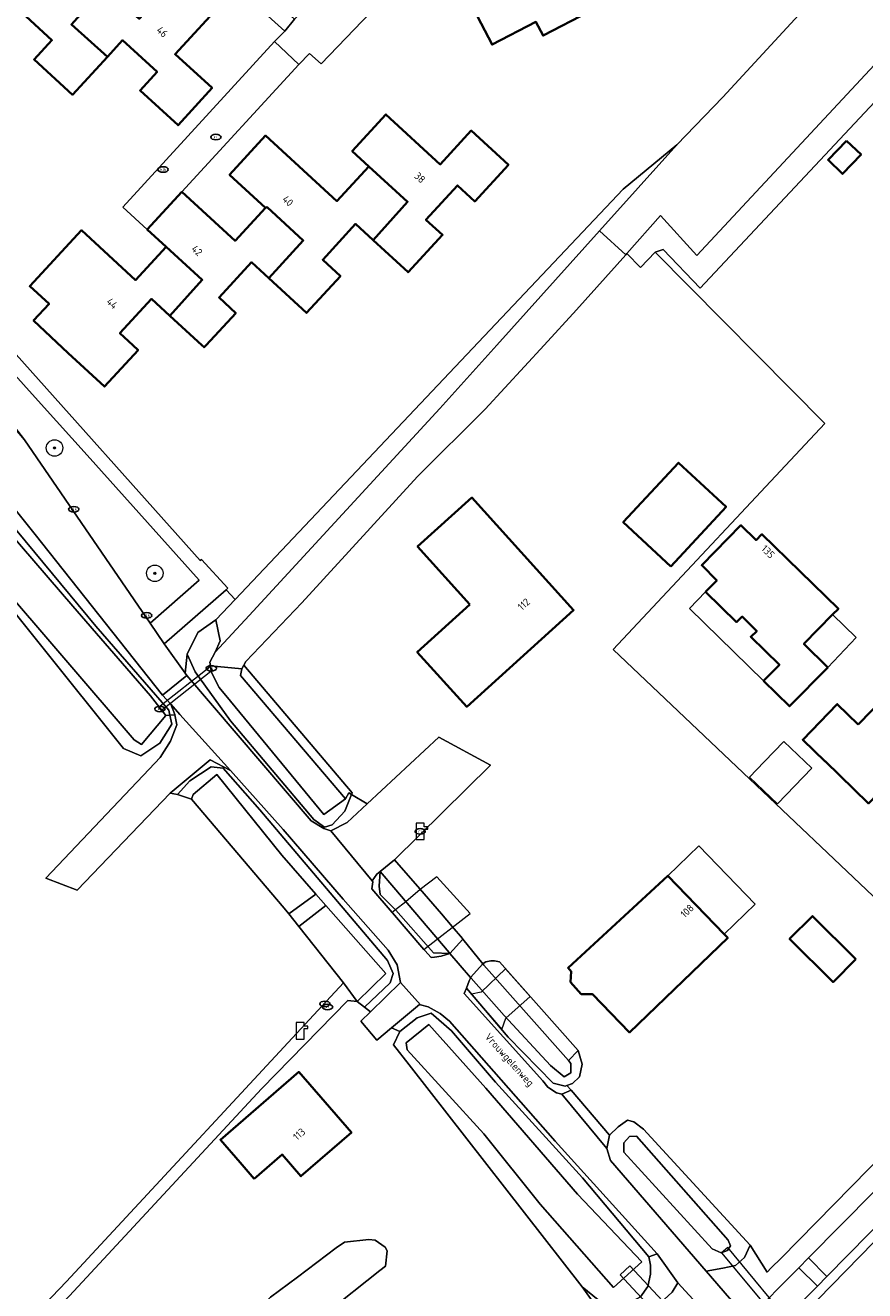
# Model space of a CAD drawing. Header units: metres. Extents: x 103671 to 105190, y 427150 to 429171.
# Tile 184 of 256: x 103855 to 103957, y 428135 to 428289. Entities that reach past the tile are written whole.
import ezdxf
from ezdxf.enums import TextEntityAlignment as Align

# ---------------------------------------------------------------- set-up
doc = ezdxf.new("R2010")
doc.units = ezdxf.units.M
for name, color, linetype, lineweight in [('B-WE-GR-BEPLANTING_CULTUUR_HEESTERS-GV', 253, 'Continuous', 18), ('B-WE-GR-BOOM-S', 253, 'Continuous', 25), ('B-WE-IE-MEUBILAIR-S', 253, 'Continuous', 25), ('B-WE-IE-TERREINAFSCHEIDING_KUNSTMATIG_HEKWERK-G', 253, 'IE-TERREINAFSCHEIDING_KUNSTMATIG-SO', 18), ('B-WE-KL-WATER-S', 253, 'Continuous', 25), ('B-WE-KW-KUNSTWERK_DEK-GV', 253, 'Continuous', 18), ('B-WE-KW-KUNSTWERK_DUIKER-GV', 253, 'Continuous', 18), ('B-WE-KW-KUNSTWERK_STUW-GV', 253, 'Continuous', 18), ('B-WE-OG-BEBOUWING-GV', 253, 'Continuous', 35), ('B-WE-OG-BEBOUWING-T18', 7, 'Continuous', 18), ('B-WE-OG-BEBOUWING_OVERBOUWING-GV', 253, 'Continuous', 18), ('B-WE-OG-TERREIN_BEGROEID-GV', 253, 'Continuous', 18), ('B-WE-OG-TERREIN_ERF-GV', 253, 'Continuous', 18), ('B-WE-OG-TERREIN_OEVER-GV', 253, 'Continuous', 18), ('B-WE-OG-TERREIN_ONBEGROEID_ZAND-GV', 253, 'Continuous', 18), ('B-WE-OG-TOPOGRAFIE-T18', 7, 'Continuous', 18), ('B-WE-OG-WATER_MEER-GV', 253, 'Continuous', 18), ('B-WE-OG-WATER_SLOOT-GV', 253, 'Continuous', 18), ('B-WE-OG-WEG-GV', 253, 'Continuous', 18), ('B-WE-VH-GESLOTENVERHARDING-GV', 253, 'Continuous', 18), ('B-WE-VH-GESLOTENVERHARDING_ASFALT-GV', 253, 'Continuous', 18), ('B-WE-VH-OPENVERHARDING-GV', 253, 'Continuous', 18), ('B-WE-VH-OPENVERHARDING_BETONSTRAATSTEEN-GV', 253, 'Continuous', 18), ('B-WE-VH-OPENVERHARDING_TEGEL-GV', 253, 'Continuous', 18)]:
    doc.layers.add(name, color=color, linetype=linetype, lineweight=lineweight)
doc.styles.add('NLCS-ISO', font='NLCS-ISO.ttf')
doc.styles.add('NLCS-ISO-M500-T18', font='NLCS-ISO.ttf', dxfattribs={"height": 0.9})
doc.linetypes.add('IE-TERREINAFSCHEIDING_KUNSTMATIG-SO', pattern='A,4,[82,NLCS.SHX,S=0.75,R=90,X=0,Y=0],4,-2', length=10)

# ---------------------------------------------------------------- blocks, each defined once
blk = doc.blocks.new('SKL-WATER_POMP-SO')
at = {"color": 0, "linetype": 'ByBlock', "lineweight": 18}
blk.add_lwpolyline([(1, 1.09), (1, 2), (-1, 2), (-1, -2), (1, -2), (1, 0.57), (1.85, 0.57), (1.85, 1.09)], close=True, dxfattribs=at)
blk = doc.blocks.new('SIE-MEUBILAIR_PUT_RIOOLPUT-SO')
blk.add_ellipse((0, 0), major_axis=(1.25, 0), ratio=0.54)
at = {"style": 'NLCS-ISO'}
blk.add_text('ri', height=0.75, dxfattribs=at).set_placement((-0.04, 0.07), align=Align.MIDDLE_CENTER)
blk = doc.blocks.new('SIE-MEUBILAIR_PUT_KOLK-SO')
blk.add_ellipse((0, 0), major_axis=(1.25, 0), ratio=0.54)
at = {"style": 'NLCS-ISO'}
blk.add_text('klk', height=0.75, dxfattribs=at).set_placement((0.03, 0), align=Align.MIDDLE_CENTER)
blk = doc.blocks.new('SGR-BOOM_GBKN-SO')
at = {"linetype": 'ByBlock', "lineweight": 18}
h = blk.add_hatch(color=0, dxfattribs=at)
h.dxf.hatch_style = 1
edge = h.paths.add_edge_path()
edge.add_arc((0, 0), 0.25, 0, 360)
at = {"color": 0, "linetype": 'ByBlock', "lineweight": 18}
for radius in [2, 0.25]:
    blk.add_circle((0, 0), radius, dxfattribs=at)
at = {"color": 0, "linetype": 'ByBlock', "lineweight": 18, "style": 'NLCS-ISO'}
blk.add_attdef('SOORT', (2.5, 0), '', height=1.5, dxfattribs=at)

msp = doc.modelspace()

# ---------------------------------------------------------------- linework, layer by layer
at = {"layer": 'B-WE-GR-BEPLANTING_CULTUUR_HEESTERS-GV', "flags": 128}
msp.add_lwpolyline([(103933.833, 428136.209), (103931.352, 428139.696), (103930.313, 428139.367), (103930.534, 428138.35), (103930.523, 428137.253), (103930.199, 428135.764), (103929.334, 428134.476), (103928.445, 428134.005), (103927.221, 428133.569), (103926.217, 428133.525), (103924.169, 428134.124), (103922.243, 428135.691), (103926.793, 428129.3), (103928.401, 428130.694), (103933.166, 428135.044)], close=True, dxfattribs=at)
at = {"layer": 'B-WE-IE-TERREINAFSCHEIDING_KUNSTMATIG_HEKWERK-G', "flags": 128}
msp.add_lwpolyline([(103925.543, 428154.113), (103920.892, 428159.564), (103920.399, 428160.142)], dxfattribs=at)
at = {"layer": 'B-WE-KW-KUNSTWERK_DEK-GV', "flags": 128}
for points in [[(103899.614, 428181.447), (103899.201, 428181.122), (103899.225, 428181.094), (103903.038, 428176.661), (103908.655, 428181.013), (103904.596, 428185.482), (103902.598, 428183.92), (103900.867, 428182.431)], [(103906.202, 428176.17), (103908.699, 428173.269), (103910.191, 428174.891), (103907.784, 428177.919)], [(103912.952, 428174.299), (103909.971, 428171.465), (103908.827, 428171.23), (103912.477, 428166.944), (103912.961, 428168.332), (103915.919, 428170.955)]]:
    msp.add_lwpolyline(points, close=True, dxfattribs=at)
at = {"layer": 'B-WE-KW-KUNSTWERK_DUIKER-GV', "flags": 128}
for points in [[(103877.102, 428210.966), (103870.863, 428206.031), (103871.173, 428205.639), (103877.412, 428210.574)], [(103948.215, 428130.454), (103939.907, 428140.48), (103939.153, 428139.855), (103947.461, 428129.83)], [(103928.038, 428138.268), (103926.838, 428137.153), (103940.96, 428121.965), (103942.16, 428123.08)]]:
    msp.add_lwpolyline(points, close=True, dxfattribs=at)
at = {"layer": 'B-WE-KW-KUNSTWERK_STUW-GV', "flags": 128}
msp.add_lwpolyline([(103886.652, 428180.97), (103887.861, 428179.441), (103891.157, 428181.992), (103889.94, 428183.375)], close=True, dxfattribs=at)
at = {"layer": 'B-WE-OG-BEBOUWING-GV', "flags": 128}
for points in [[(103864.211, 428293.529), (103868.304, 428298.019), (103863.76, 428302.162), (103855.791, 428293.419), (103851.48, 428297.349), (103847.532, 428292.62), (103851.76, 428288.668), (103853.743, 428290.828), (103857.918, 428286.995), (103855.765, 428284.65), (103860.427, 428280.369), (103864.645, 428284.964), (103860.29, 428288.898), (103864.193, 428293.281)], [(103918.752, 428298.993), (103913.442, 428296.235), (103912.11, 428298.801), (103906.424, 428295.848), (103911.302, 428286.456), (103916.626, 428289.222), (103917.49, 428287.558), (103923.147, 428290.496)], [(103864.211, 428293.529), (103864.193, 428293.281), (103860.29, 428288.898), (103864.645, 428284.964), (103866.5, 428286.984), (103870.669, 428283.156), (103868.609, 428280.913), (103873.221, 428276.679), (103877.35, 428281.209), (103872.867, 428285.295), (103878.969, 428291.99), (103874.441, 428296.117), (103868.511, 428289.61)], [(103896.908, 428262.716), (103901.131, 428258.831), (103905.298, 428263.36), (103903.286, 428265.211), (103907.11, 428269.368), (103909.206, 428267.44), (103913.29, 428271.879), (103908.789, 428276.02), (103905.019, 428271.922), (103898.434, 428277.981), (103894.345, 428273.537), (103896.365, 428271.678), (103901.069, 428267.388)], [(103884.218, 428258.137), (103888.806, 428253.91), (103892.924, 428258.38), (103890.769, 428260.362), (103894.756, 428264.696), (103896.908, 428262.716), (103901.069, 428267.388), (103896.365, 428271.678), (103892.488, 428267.464), (103883.84, 428275.421), (103879.462, 428270.663), (103883.809, 428266.664), (103884.041, 428266.724), (103888.398, 428262.685)], [(103954.314, 428274.777), (103952.062, 428272.471), (103953.797, 428270.777), (103956.08, 428273.115)], [(103873.694, 428268.586), (103869.485, 428264.011), (103871.766, 428261.912), (103871.794, 428261.941), (103876.151, 428257.902), (103872.223, 428253.56), (103876.087, 428250), (103876.385, 428249.725), (103876.638, 428250), (103880.22, 428253.887), (103878.189, 428255.758), (103882.143, 428260.05), (103884.218, 428258.137), (103888.398, 428262.685), (103884.041, 428266.724), (103883.809, 428266.664), (103880.129, 428262.665)], [(103872.223, 428253.56), (103876.151, 428257.902), (103871.794, 428261.941), (103871.766, 428261.912), (103868.066, 428257.89), (103861.494, 428263.937), (103855.237, 428257.135), (103857.569, 428254.989), (103855.703, 428252.961), (103859.906, 428249.004), (103864.294, 428244.967), (103868.377, 428249.399), (103867.725, 428250), (103866.171, 428251.431), (103870.01, 428255.598)], [(103932.977, 428223.144), (103939.692, 428230.373), (103933.93, 428235.725), (103927.215, 428228.496)], [(103908.624, 428218.513), (103902.239, 428212.745), (103908.23, 428206.115), (103921.196, 428217.829), (103908.861, 428231.483), (103902.278, 428225.537)], [(103952.623, 428217.287), (103953.33, 428218.005), (103944.049, 428227.033), (103943.341, 428226.337), (103941.487, 428228.143), (103936.748, 428223.285), (103938.554, 428221.425), (103937.214, 428220.052), (103940.974, 428216.383), (103941.653, 428217.052), (103943.416, 428215.281), (103942.686, 428214.599), (103946.162, 428211.211), (103944.252, 428209.252), (103947.408, 428206.176), (103952.034, 428210.875), (103949.128, 428213.736)], [(103955.719, 428203.944), (103953.184, 428206.434), (103948.986, 428202.106), (103951.703, 428199.463), (103951.724, 428199.487), (103956.977, 428194.371), (103959.369, 428196.818), (103967.674, 428205.326), (103962.235, 428210.63)], [(103920.833, 428172.677), (103922.123, 428171.245), (103923.503, 428171.22), (103927.973, 428166.576), (103939.904, 428178.062), (103939.465, 428178.518), (103932.641, 428185.605), (103920.521, 428174.42), (103920.912, 428173.996)], [(103955.427, 428175.467), (103950.165, 428180.701), (103947.405, 428177.927), (103952.667, 428172.693)], [(103882.464, 428148.833), (103885.851, 428151.768), (103888.132, 428149.136), (103894.241, 428154.432), (103887.856, 428161.797), (103878.364, 428153.564), (103880.768, 428150.79)]]:
    msp.add_lwpolyline(points, close=True, dxfattribs=at)
at = {"layer": 'B-WE-OG-BEBOUWING_OVERBOUWING-GV', "flags": 128}
for points in [[(103935.246, 428218.033), (103944.252, 428209.252), (103946.162, 428211.211), (103942.686, 428214.599), (103943.416, 428215.281), (103941.653, 428217.052), (103940.974, 428216.383), (103937.214, 428220.052)], [(103952.034, 428210.875), (103955.48, 428214.51), (103952.623, 428217.287), (103949.128, 428213.736)], [(103946.706, 428201.902), (103944.334, 428199.431), (103942.546, 428197.568), (103945.919, 428194.331), (103950.081, 428198.67)], [(103943.216, 428182.129), (103936.393, 428189.217), (103932.641, 428185.605), (103939.465, 428178.518)]]:
    msp.add_lwpolyline(points, close=True, dxfattribs=at)
at = {"layer": 'B-WE-OG-TERREIN_BEGROEID-GV', "flags": 128}
for points in [[(103862.179, 428236.619), (103856.603, 428242.812), (103850.143, 428250), (103846.746, 428253.78), (103845.892, 428252.981), (103847.629, 428250), (103853.4, 428240.096), (103854.587, 428238.479), (103868.868, 428217.67), (103869.846, 428216.25), (103875.787, 428221.458)], [(103875.639, 428215.126), (103877.789, 428216.637), (103880.131, 428219.115), (103879.064, 428220.31), (103877.815, 428219.218), (103871.55, 428213.741), (103874.078, 428210.173), (103874.334, 428212.508)], [(103950.824, 428134.163), (103996.813, 428181.277), (103996.141, 428181.933), (103995.415, 428181.188), (103951.909, 428136.97), (103950.768, 428135.801), (103944.508, 428129.475), (103945.55, 428129.561), (103945.941, 428130.505), (103946.699, 428131.529), (103947.835, 428132.383), (103949.39, 428132.961)]]:
    msp.add_lwpolyline(points, close=True, dxfattribs=at)
at = {"layer": 'B-WE-OG-TERREIN_ERF-GV', "flags": 128}
for points in [[(103824.163, 428289.184), (103826.549, 428286.998), (103823.073, 428283.119), (103834.942, 428269.779), (103842.85, 428260.912), (103843.39, 428261.394), (103851.176, 428252.783), (103850.608, 428252.214), (103852.583, 428250), (103875.915, 428223.842), (103876.081, 428223.99), (103879.261, 428220.482), (103879.064, 428220.31), (103880.131, 428219.115), (103927.221, 428268.932), (103933.715, 428274.288), (103939.306, 428280.095), (103959.215, 428301.722)], [(103898.571, 428292.488), (103890.591, 428284.122), (103889.168, 428285.394), (103887.886, 428284.045), (103873.694, 428268.586), (103880.129, 428262.665), (103883.809, 428266.664), (103879.462, 428270.663), (103883.84, 428275.421), (103892.488, 428267.464), (103896.365, 428271.678), (103894.345, 428273.537), (103898.434, 428277.981), (103905.019, 428271.922), (103908.789, 428276.02), (103913.29, 428271.879), (103909.206, 428267.44), (103907.11, 428269.368), (103903.286, 428265.211), (103905.298, 428263.36), (103901.131, 428258.831), (103896.908, 428262.716), (103894.756, 428264.696), (103890.769, 428260.362), (103892.924, 428258.38), (103888.806, 428253.91), (103884.218, 428258.137), (103882.143, 428260.05), (103878.189, 428255.758), (103880.22, 428253.887), (103876.638, 428250), (103876.385, 428249.725), (103876.087, 428250), (103872.223, 428253.56), (103870.01, 428255.598), (103866.171, 428251.431), (103867.725, 428250), (103868.377, 428249.399), (103864.294, 428244.967), (103859.906, 428249.004), (103855.703, 428252.961), (103857.569, 428254.989), (103855.237, 428257.135), (103861.494, 428263.937), (103868.066, 428257.89), (103871.766, 428261.912), (103869.485, 428264.011), (103866.503, 428266.755), (103884.938, 428286.836), (103886.165, 428288.084), (103875.735, 428297.533)], [(103923.147, 428290.496), (103917.49, 428287.558), (103916.626, 428289.222), (103911.302, 428286.456), (103906.424, 428295.848)], [(103878.969, 428291.99), (103872.867, 428285.295), (103877.35, 428281.209), (103873.221, 428276.679), (103868.609, 428280.913), (103870.669, 428283.156), (103866.5, 428286.984), (103864.645, 428284.964), (103860.427, 428280.369), (103855.765, 428284.65), (103857.918, 428286.995), (103853.743, 428290.828), (103851.76, 428288.668), (103847.838, 428284.396), (103843.312, 428288.552), (103845.214, 428290.623)], [(103968.012, 428290.496), (103936.567, 428256.888), (103932.076, 428261.609), (103931.08, 428261.256), (103951.656, 428240.47), (103925.979, 428213.066), (103974.084, 428167.418)], [(103851.045, 428127.332), (103855.261, 428131.71), (103859.683, 428136.372), (103893.279, 428172.587), (103887.861, 428179.441), (103886.652, 428180.97), (103886.105, 428181.662), (103874.868, 428194.884), (103873.172, 428195.45), (103872.262, 428195.636), (103860.976, 428183.861), (103857.182, 428185.3), (103869.719, 428198.515), (103871.066, 428199.936), (103872.285, 428201.94), (103873.073, 428203.894), (103872.82, 428205.123), (103872.23, 428205.074), (103872.449, 428204.011), (103871.008, 428201.679), (103868.7, 428200.17), (103866.612, 428201.04), (103846.59, 428225.991)], [(104039.83, 428139.325), (104026.999, 428151.852), (104023.497, 428155.235), (104013.285, 428165.201), (104009.672, 428168.727), (104000.529, 428177.65), (103996.813, 428181.277), (103950.824, 428134.163)], [(103926.793, 428129.3), (103922.243, 428135.691), (103901.271, 428162.65), (103899.367, 428165.082), (103900.111, 428166.692), (103899.098, 428167.131), (103897.325, 428165.645), (103895.412, 428167.93), (103896.574, 428169.072), (103895.831, 428169.642), (103894.951, 428170.317), (103893.818, 428170.456), (103883.35, 428159.737), (103860.057, 428134.63)]]:
    msp.add_lwpolyline(points, dxfattribs=at)
for points in [[(103952.062, 428272.471), (103954.314, 428274.777), (103956.08, 428273.115), (103953.797, 428270.777)], [(103881.201, 428211.156), (103894.35, 428195.65), (103894.267, 428195.448), (103896.148, 428194.319), (103904.836, 428202.406), (103911.134, 428199.015), (103899.46, 428187.532), (103902.537, 428183.991), (103905.162, 428180.97), (103906.469, 428179.452), (103907.725, 428177.994), (103907.784, 428177.919), (103910.171, 428174.916), (103910.34, 428175.048), (103910.536, 428175.132), (103910.739, 428175.198), (103910.947, 428175.246), (103911.159, 428175.276), (103911.372, 428175.286), (103911.585, 428175.277), (103911.797, 428175.249), (103912.005, 428175.202), (103912.209, 428175.137), (103921.746, 428164.386), (103922.258, 428162.738), (103921.901, 428161.176), (103921.047, 428160.398), (103920.399, 428160.142), (103920.892, 428159.564), (103925.543, 428154.113), (103926.603, 428155.142), (103927.735, 428155.937), (103928.512, 428155.741), (103929.675, 428154.838), (103942.615, 428140.774), (103944.668, 428137.475), (103945.146, 428138.023), (103946.396, 428139.177), (103974.084, 428167.418), (103925.979, 428213.066), (103951.656, 428240.47), (103931.08, 428261.256), (103929.322, 428259.402), (103927.662, 428261.12), (103927.516, 428260.956), (103921.564, 428254.285), (103917.629, 428250), (103910.492, 428242.228), (103902.253, 428234.039), (103888.252, 428218.724), (103881.427, 428211.614)], [(103939.692, 428230.373), (103932.977, 428223.144), (103927.215, 428228.496), (103933.93, 428235.725)], [(103908.624, 428218.513), (103902.278, 428225.537), (103908.861, 428231.483), (103921.196, 428217.829), (103908.23, 428206.115), (103902.239, 428212.745)], [(103944.049, 428227.033), (103953.33, 428218.005), (103952.623, 428217.287), (103955.48, 428214.51), (103952.034, 428210.875), (103947.408, 428206.176), (103944.252, 428209.252), (103935.246, 428218.033), (103937.214, 428220.052), (103938.554, 428221.425), (103936.748, 428223.285), (103941.487, 428228.143), (103943.341, 428226.337)], [(103953.184, 428206.434), (103955.719, 428203.944), (103962.235, 428210.63), (103967.674, 428205.326), (103959.369, 428196.818), (103956.977, 428194.371), (103951.724, 428199.487), (103951.703, 428199.463), (103948.986, 428202.106)], [(103944.334, 428199.431), (103946.706, 428201.902), (103950.081, 428198.67), (103945.919, 428194.331), (103942.546, 428197.568)], [(103936.393, 428189.217), (103943.216, 428182.129), (103939.465, 428178.518), (103939.904, 428178.062), (103927.973, 428166.576), (103923.503, 428171.22), (103922.123, 428171.245), (103920.833, 428172.677), (103920.912, 428173.996), (103920.521, 428174.42), (103932.641, 428185.605)], [(103955.427, 428175.467), (103952.667, 428172.693), (103947.405, 428177.927), (103950.165, 428180.701)], [(103888.132, 428149.136), (103885.851, 428151.768), (103882.464, 428148.833), (103880.768, 428150.79), (103878.364, 428153.564), (103887.856, 428161.797), (103894.241, 428154.432)], [(103883.969, 428133.557), (103884.149, 428134.152), (103884.453, 428134.46), (103887.708, 428136.895), (103892.407, 428140.444), (103893.414, 428141.144), (103896.377, 428141.473), (103897.134, 428141.356), (103898.347, 428140.505), (103898.574, 428140.071), (103898.393, 428138.236), (103897.681, 428137.679), (103891.194, 428132.502), (103888.143, 428130.13), (103886.898, 428129.754), (103885.201, 428129.803), (103884.83, 428130.21), (103884.288, 428131.74), (103884.036, 428132.638)]]:
    msp.add_lwpolyline(points, close=True, dxfattribs=at)
at = {"layer": 'B-WE-OG-TERREIN_OEVER-GV', "flags": 128}
msp.add_lwpolyline([(104042.676, 428375.851), (104010.731, 428341.34), (103997.912, 428327.467), (103964.859, 428291.696), (103936.165, 428260.851), (103931.759, 428265.712), (103927.662, 428261.12), (103929.322, 428259.402), (103931.08, 428261.256), (103932.076, 428261.609), (103936.567, 428256.888), (103968.012, 428290.496), (103973.204, 428296.254), (104015.084, 428342.7), (104015.576, 428343.246), (104047.428, 428377.323)], dxfattribs=at)
for points in [[(103911.905, 428250), (103924.355, 428263.865), (103933.715, 428274.288), (103927.221, 428268.932), (103880.131, 428219.115), (103877.789, 428216.637), (103878.33, 428214.106), (103877.733, 428212.711), (103881.853, 428217.183), (103904.986, 428242.294)], [(103844.896, 428229.803), (103847.957, 428232.788), (103848.422, 428233.214), (103847.001, 428233.494), (103844.819, 428232.451), (103843.691, 428231.277), (103843.63, 428230.095), (103846.59, 428225.991), (103866.612, 428201.04), (103868.7, 428200.17), (103871.008, 428201.679), (103872.449, 428204.011), (103872.23, 428205.074), (103871.728, 428205.032), (103868.801, 428201.514), (103867.884, 428202.098), (103851.044, 428221.719)], [(103851.533, 428230.012), (103848.797, 428233.14), (103848.422, 428233.214), (103847.957, 428232.788), (103860.438, 428218.307), (103869.89, 428207.451), (103871.728, 428205.032), (103872.23, 428205.074), (103872.098, 428205.712), (103863.244, 428215.878)], [(103877.733, 428212.711), (103878.33, 428214.106), (103877.789, 428216.637), (103875.639, 428215.126), (103874.334, 428212.508), (103875.307, 428210.348), (103879.594, 428204.381), (103889.682, 428192.442), (103890.982, 428191.489), (103891.909, 428191.776), (103893.431, 428193.42), (103894.267, 428195.448), (103893.918, 428195.657), (103893.514, 428194.923), (103890.923, 428193.045), (103879.596, 428206.767), (103878.196, 428208.428), (103877.285, 428210.265), (103877.151, 428211.085), (103877.083, 428211.504)], [(103881.201, 428211.156), (103880.975, 428210.698), (103880.813, 428209.907), (103893.514, 428194.923), (103893.918, 428195.657), (103894.267, 428195.448), (103894.35, 428195.65)], [(103873.172, 428195.45), (103874.868, 428194.884), (103875.04, 428195.466), (103877.911, 428197.869), (103885.801, 428188.078), (103889.94, 428183.375), (103891.157, 428181.992), (103898.431, 428173.726), (103894.951, 428170.317), (103895.831, 428169.642), (103898.967, 428172.583), (103899.297, 428173.734), (103898.626, 428175.322), (103883.131, 428193.596), (103878.707, 428198.638), (103877.233, 428198.828), (103874.656, 428197.119)], [(103897.739, 428186.102), (103897.619, 428184.343), (103897.748, 428183.338), (103899.62, 428181.44), (103904.206, 428176.223), (103906.202, 428176.17), (103906.119, 428176.267), (103899.387, 428184.168)], [(103912.209, 428175.137), (103912.005, 428175.202), (103911.797, 428175.249), (103911.585, 428175.277), (103911.372, 428175.286), (103911.159, 428175.276), (103910.947, 428175.246), (103910.739, 428175.198), (103910.536, 428175.132), (103910.34, 428175.048), (103910.171, 428174.916), (103910.191, 428174.891), (103910.296, 428174.759), (103920.572, 428163.181), (103921.746, 428164.386)], [(103908.775, 428173.18), (103908.728, 428173.235), (103908.534, 428172.85), (103908.356, 428172.404), (103908.218, 428171.945), (103913.272, 428166.01), (103918.732, 428160.424), (103920.187, 428160.058), (103920.399, 428160.142), (103921.047, 428160.398), (103921.901, 428161.176), (103922.258, 428162.738), (103921.746, 428164.386), (103920.572, 428163.181), (103920.882, 428162.831), (103920.85, 428161.676), (103920.056, 428161.207), (103918.408, 428162.588), (103912.776, 428168.647)], [(103930.523, 428137.253), (103930.534, 428138.35), (103930.313, 428139.367), (103922.275, 428148.927), (103911.729, 428160.537), (103906.389, 428166.784), (103903.929, 428168.918), (103902.231, 428168.351), (103900.111, 428166.692), (103899.367, 428165.082), (103901.271, 428162.65), (103922.243, 428135.691), (103924.169, 428134.124), (103926.217, 428133.525), (103927.221, 428133.569), (103928.445, 428134.005), (103929.334, 428134.476), (103930.199, 428135.764)], [(103926.051, 428135.645), (103917.139, 428145.722), (103910.304, 428154.259), (103901.009, 428164.468), (103900.905, 428165.331), (103903.628, 428167.557), (103910.542, 428159.816), (103921.677, 428146.961), (103929.467, 428138.753)], [(103925.543, 428154.113), (103925.231, 428152.492), (103925.678, 428151.035), (103937.3, 428137.599), (103939.29, 428137.975), (103940.825, 428138.316), (103941.93, 428139.286), (103942.615, 428140.774), (103929.675, 428154.838), (103928.512, 428155.741), (103927.735, 428155.937), (103926.603, 428155.142)], [(103928.826, 428154.008), (103939.958, 428141.381), (103940.213, 428140.678), (103939.862, 428140.113), (103939.082, 428139.84), (103937.991, 428140.327), (103927.312, 428152.05), (103927.299, 428153.175), (103927.993, 428153.948)]]:
    msp.add_lwpolyline(points, close=True, dxfattribs=at)
at = {"layer": 'B-WE-OG-TERREIN_ONBEGROEID_ZAND-GV', "flags": 128}
msp.add_lwpolyline([(103974.084, 428167.418), (103946.396, 428139.177), (103945.146, 428138.023), (103944.668, 428137.475), (103942.615, 428140.774), (103941.93, 428139.286), (103940.825, 428138.316), (103939.29, 428137.975), (103937.3, 428137.599), (103940.114, 428134.345), (103942.318, 428131.796), (103948.516, 428138.009), (103949.697, 428139.216), (103993.26, 428183.28), (103993.979, 428184.056), (103992.373, 428185.624)], close=True, dxfattribs=at)
at = {"layer": 'B-WE-OG-WATER_MEER-GV', "flags": 128}
msp.add_lwpolyline([(103893.414, 428141.144), (103892.407, 428140.444), (103887.708, 428136.895), (103884.453, 428134.46), (103884.149, 428134.152), (103883.969, 428133.557), (103884.036, 428132.638), (103884.288, 428131.74), (103884.83, 428130.21), (103885.201, 428129.803), (103886.898, 428129.754), (103888.143, 428130.13), (103891.194, 428132.502), (103897.681, 428137.679), (103898.393, 428138.236), (103898.574, 428140.071), (103898.347, 428140.505), (103897.134, 428141.356), (103896.377, 428141.473)], close=True, dxfattribs=at)
at = {"layer": 'B-WE-OG-WATER_SLOOT-GV', "flags": 128}
msp.add_lwpolyline([(104040.393, 428389.568), (104022.787, 428370.633), (104008.855, 428355.65), (104000, 428345.964), (103992.727, 428338.008), (103980.751, 428324.906), (103959.215, 428301.722), (103939.306, 428280.095), (103933.715, 428274.288), (103924.355, 428263.865), (103927.516, 428260.956), (103927.662, 428261.12), (103931.759, 428265.712), (103936.165, 428260.851), (103964.859, 428291.696), (103997.912, 428327.467), (104010.731, 428341.34), (104042.676, 428375.851)], dxfattribs=at)
for points in [[(103910.492, 428242.228), (103917.629, 428250), (103921.564, 428254.285), (103927.516, 428260.956), (103924.355, 428263.865), (103911.905, 428250), (103904.986, 428242.294), (103881.853, 428217.183), (103877.733, 428212.711), (103877.083, 428211.504), (103877.151, 428211.085), (103880.975, 428210.698), (103881.201, 428211.156), (103881.427, 428211.614), (103888.252, 428218.724), (103902.253, 428234.039)], [(103847.957, 428232.788), (103844.896, 428229.803), (103851.044, 428221.719), (103867.884, 428202.098), (103868.801, 428201.514), (103871.728, 428205.032), (103869.89, 428207.451), (103860.438, 428218.307)], [(103880.975, 428210.698), (103877.151, 428211.085), (103877.285, 428210.265), (103878.196, 428208.428), (103879.596, 428206.767), (103890.923, 428193.045), (103893.514, 428194.923), (103880.813, 428209.907)], [(103889.94, 428183.375), (103885.801, 428188.078), (103877.911, 428197.869), (103875.04, 428195.466), (103874.868, 428194.884), (103886.105, 428181.662), (103886.652, 428180.97)], [(103910.296, 428174.759), (103910.191, 428174.891), (103910.171, 428174.916), (103907.784, 428177.919), (103907.725, 428177.994), (103906.469, 428179.452), (103905.162, 428180.97), (103902.537, 428183.991), (103899.46, 428187.532), (103897.739, 428186.102), (103899.387, 428184.168), (103906.119, 428176.267), (103906.202, 428176.17), (103908.699, 428173.269), (103908.728, 428173.235), (103908.775, 428173.18), (103912.776, 428168.647), (103918.408, 428162.588), (103920.056, 428161.207), (103920.85, 428161.676), (103920.882, 428162.831), (103920.572, 428163.181)], [(103893.279, 428172.587), (103894.951, 428170.317), (103898.431, 428173.726), (103891.157, 428181.992), (103887.861, 428179.441)], [(103883.35, 428159.737), (103893.818, 428170.456), (103894.951, 428170.317), (103893.279, 428172.587), (103859.683, 428136.372), (103855.261, 428131.71), (103851.045, 428127.332), (103852.035, 428126.387), (103860.057, 428134.63)], [(103926.051, 428135.645), (103929.467, 428138.753), (103921.677, 428146.961), (103910.542, 428159.816), (103903.628, 428167.557), (103900.905, 428165.331), (103901.009, 428164.468), (103910.304, 428154.259), (103917.139, 428145.722)], [(103939.958, 428141.381), (103928.826, 428154.008), (103927.993, 428153.948), (103927.299, 428153.175), (103927.312, 428152.05), (103937.991, 428140.327), (103939.082, 428139.84), (103939.862, 428140.113), (103940.213, 428140.678)]]:
    msp.add_lwpolyline(points, close=True, dxfattribs=at)
at = {"layer": 'B-WE-OG-WEG-GV', "flags": 128}
for points in [[(103855.896, 428226.999), (103850.153, 428234.145), (103849.501, 428234.201), (103848.422, 428233.214), (103848.797, 428233.14), (103851.533, 428230.012), (103863.244, 428215.878), (103872.098, 428205.712), (103872.23, 428205.074), (103872.82, 428205.123), (103872.813, 428205.159), (103872.34, 428206.401), (103871.333, 428207.519)], [(103875.307, 428210.348), (103874.334, 428212.508), (103874.078, 428210.173), (103874.27, 428209.9), (103889.381, 428192.273), (103890.917, 428191.329), (103891.755, 428191.057), (103893.723, 428192.061), (103896.148, 428194.319), (103894.267, 428195.448), (103893.431, 428193.42), (103891.909, 428191.776), (103890.982, 428191.489), (103889.682, 428192.442), (103879.594, 428204.381)], [(103879.579, 428198.363), (103877.118, 428199.65), (103872.262, 428195.636), (103873.172, 428195.45), (103874.656, 428197.119), (103877.233, 428198.828), (103878.707, 428198.638), (103883.131, 428193.596), (103898.626, 428175.322), (103899.297, 428173.734), (103898.967, 428172.583), (103895.831, 428169.642), (103896.574, 428169.072), (103900.22, 428172.656), (103899.796, 428174.778), (103898.719, 428176.549), (103893.249, 428182.767), (103885.979, 428191.225)], [(103920.399, 428160.142), (103920.187, 428160.058), (103918.732, 428160.424), (103913.272, 428166.01), (103908.218, 428171.945), (103907.93, 428171.293), (103917.46, 428160.725), (103918.086, 428159.925), (103919.143, 428159.245), (103919.788, 428159.084), (103920.892, 428159.564)], [(103903.929, 428168.918), (103906.389, 428166.784), (103911.729, 428160.537), (103922.275, 428148.927), (103930.313, 428139.367), (103931.352, 428139.696), (103918.977, 428153.385), (103910.021, 428163.523), (103906.165, 428167.963), (103905.01, 428168.887), (103903.558, 428169.69), (103902.616, 428169.951), (103902.502, 428169.983), (103899.098, 428167.131), (103900.111, 428166.692), (103902.231, 428168.351)], [(103920.892, 428159.564), (103919.788, 428159.084), (103925.231, 428152.492), (103925.543, 428154.113)]]:
    msp.add_lwpolyline(points, close=True, dxfattribs=at)
at = {"layer": 'B-WE-VH-GESLOTENVERHARDING-GV', "flags": 128}
for points in [[(103903.038, 428176.661), (103903.147, 428176.535), (103903.903, 428175.656), (103904.319, 428175.719), (103905.142, 428175.844), (103906.202, 428176.17), (103904.206, 428176.223), (103899.62, 428181.44), (103897.748, 428183.338), (103897.619, 428184.343), (103897.739, 428186.102), (103897.338, 428185.769), (103896.756, 428184.968), (103896.856, 428184.846), (103896.713, 428184.014), (103899.201, 428181.122), (103899.225, 428181.094)], [(103995.415, 428181.188), (103993.26, 428183.28), (103949.697, 428139.216), (103951.909, 428136.97)], [(103915.919, 428170.955), (103912.952, 428174.299), (103909.971, 428171.465), (103908.827, 428171.23), (103912.477, 428166.944), (103912.961, 428168.332)]]:
    msp.add_lwpolyline(points, close=True, dxfattribs=at)
at = {"layer": 'B-WE-VH-GESLOTENVERHARDING_ASFALT-GV', "flags": 128}
msp.add_lwpolyline([(103940.114, 428134.345), (103937.3, 428137.599), (103925.678, 428151.035), (103925.231, 428152.492), (103919.788, 428159.084), (103919.143, 428159.245), (103918.086, 428159.925), (103917.46, 428160.725), (103907.93, 428171.293), (103908.218, 428171.945), (103908.356, 428172.404), (103908.534, 428172.85), (103908.728, 428173.235), (103908.699, 428173.269), (103906.202, 428176.17), (103905.142, 428175.844), (103904.319, 428175.719), (103903.903, 428175.656), (103903.147, 428176.535), (103903.038, 428176.661), (103899.225, 428181.094), (103899.201, 428181.122), (103896.713, 428184.014), (103896.856, 428184.846), (103896.756, 428184.968), (103891.755, 428191.057), (103890.917, 428191.329), (103889.381, 428192.273), (103874.27, 428209.9), (103871.333, 428207.519), (103872.34, 428206.401), (103873.444, 428205.175), (103879.579, 428198.363), (103885.979, 428191.225), (103893.249, 428182.767), (103898.719, 428176.549), (103899.796, 428174.778), (103900.22, 428172.656), (103902.616, 428169.951), (103903.558, 428169.69), (103905.01, 428168.887), (103906.165, 428167.963), (103910.021, 428163.523), (103918.977, 428153.385), (103931.352, 428139.696), (103933.833, 428136.209), (103937.51, 428132.198)], dxfattribs=at)
for points in [[(103872.34, 428206.401), (103872.813, 428205.159), (103872.82, 428205.123), (103873.073, 428203.894), (103872.285, 428201.94), (103871.066, 428199.936), (103869.719, 428198.515), (103857.182, 428185.3), (103860.976, 428183.861), (103872.262, 428195.636), (103877.118, 428199.65), (103879.579, 428198.363), (103873.444, 428205.175)], [(103906.202, 428176.17), (103908.699, 428173.269), (103910.191, 428174.891), (103907.784, 428177.919)], [(103902.502, 428169.983), (103902.616, 428169.951), (103900.22, 428172.656), (103896.574, 428169.072), (103895.412, 428167.93), (103897.325, 428165.645), (103899.098, 428167.131)], [(103948.516, 428138.009), (103942.318, 428131.796), (103944.508, 428129.475), (103950.768, 428135.801)]]:
    msp.add_lwpolyline(points, close=True, dxfattribs=at)
at = {"layer": 'B-WE-VH-OPENVERHARDING-GV', "flags": 128}
for points in [[(103877.376, 428298.969), (103878.708, 428299.948), (103877.498, 428301.022), (103874.903, 428298.287), (103875.735, 428297.533), (103886.165, 428288.084), (103887.333, 428289.531), (103882.93, 428293.588)], [(103899.46, 428187.532), (103911.134, 428199.015), (103904.836, 428202.406), (103896.148, 428194.319), (103893.723, 428192.061), (103891.755, 428191.057), (103896.756, 428184.968), (103897.338, 428185.769), (103897.739, 428186.102)], [(103899.614, 428181.447), (103899.201, 428181.122), (103899.225, 428181.094), (103903.038, 428176.661), (103908.655, 428181.013), (103904.596, 428185.482), (103902.598, 428183.92), (103900.867, 428182.431)], [(103933.833, 428136.209), (103933.166, 428135.044), (103928.401, 428130.694), (103926.793, 428129.3), (103927.808, 428128.129), (103929.458, 428126.226), (103930.004, 428125.596), (103936.893, 428131.569), (103938.18, 428131.512), (103937.51, 428132.198)]]:
    msp.add_lwpolyline(points, close=True, dxfattribs=at)
at = {"layer": 'B-WE-VH-OPENVERHARDING_BETONSTRAATSTEEN-GV', "flags": 128}
msp.add_lwpolyline([(103887.839, 428299.206), (103884.071, 428294.846), (103888.501, 428290.756), (103887.512, 428289.71), (103887.333, 428289.531), (103886.165, 428288.084), (103884.938, 428286.836), (103887.886, 428284.045), (103889.168, 428285.394), (103890.591, 428284.122), (103898.571, 428292.488)], dxfattribs=at)
for points in [[(103887.886, 428284.045), (103884.938, 428286.836), (103866.503, 428266.755), (103869.485, 428264.011), (103873.694, 428268.586)], [(103854.587, 428238.479), (103845.967, 428248.704), (103844.858, 428250), (103843.478, 428251.613), (103842.881, 428252.311), (103836.633, 428259.616), (103832.133, 428255.681), (103836.545, 428250.495), (103836.966, 428250), (103844.678, 428240.934), (103849.85, 428234.521), (103850.153, 428234.145), (103855.896, 428226.999), (103871.333, 428207.519), (103874.27, 428209.9), (103874.078, 428210.173), (103871.55, 428213.741), (103869.846, 428216.25), (103868.868, 428217.67)], [(103949.697, 428139.216), (103948.516, 428138.009), (103950.768, 428135.801), (103951.909, 428136.97)]]:
    msp.add_lwpolyline(points, close=True, dxfattribs=at)
at = {"layer": 'B-WE-VH-OPENVERHARDING_TEGEL-GV', "flags": 128}
msp.add_lwpolyline([(103852.583, 428250), (103850.608, 428252.214), (103849.991, 428252.906), (103842.85, 428260.912), (103834.942, 428269.779), (103833.787, 428268.749), (103841.676, 428259.942), (103842.296, 428259.157), (103842.994, 428257.955), (103845.523, 428255.141), (103846.746, 428253.78), (103850.143, 428250), (103856.603, 428242.812), (103862.179, 428236.619), (103875.787, 428221.458), (103869.846, 428216.25), (103871.55, 428213.741), (103877.815, 428219.218), (103879.064, 428220.31), (103879.261, 428220.482), (103876.081, 428223.99), (103875.915, 428223.842)], close=True, dxfattribs=at)

# ---------------------------------------------------------------- block references
at = {"layer": 'B-WE-GR-BOOM-S', "xscale": 0.5, "yscale": 0.5, "zscale": 0.5}
for p in [(103858.242, 428237.514), (103870.4, 428222.3)]:
    msp.add_blockref('SGR-BOOM_GBKN-SO', p, dxfattribs=at)
at = {"layer": 'B-WE-IE-MEUBILAIR-S', "xscale": 0.5, "yscale": 0.5, "zscale": 0.5}
for name, p in [('SIE-MEUBILAIR_PUT_RIOOLPUT-SO', (103877.813, 428275.238)), ('SIE-MEUBILAIR_PUT_KOLK-SO', (103871.4, 428271.31)), ('SIE-MEUBILAIR_PUT_KOLK-SO', (103860.57, 428230.07)), ('SIE-MEUBILAIR_PUT_KOLK-SO', (103869.42, 428217.19)), ('SIE-MEUBILAIR_PUT_RIOOLPUT-SO', (103877.257, 428210.77)), ('SIE-MEUBILAIR_PUT_RIOOLPUT-SO', (103871.018, 428205.835)), ('SIE-MEUBILAIR_PUT_RIOOLPUT-SO', (103902.59, 428190.981)), ('SIE-MEUBILAIR_PUT_RIOOLPUT-SO', (103891.03, 428170.044)), ('SIE-MEUBILAIR_PUT_RIOOLPUT-SO', (103891.357, 428169.666))]:
    msp.add_blockref(name, p, dxfattribs=at)
at = {"layer": 'B-WE-KL-WATER-S', "xscale": 0.5, "yscale": 0.5, "zscale": 0.5}
for p in [(103902.59, 428190.982), (103888.034, 428166.783)]:
    msp.add_blockref('SKL-WATER_POMP-SO', p, dxfattribs=at)

# ---------------------------------------------------------------- texts
at = {"layer": 'B-WE-OG-BEBOUWING-T18', "style": 'NLCS-ISO-M500-T18'}
for s, rotation, p in [('46', 317.4, (103871.299, 428288.008)), ('38', 317.4, (103902.547, 428270.316)), ('40', 317.4, (103886.541, 428267.501)), ('42', 317.4, (103875.516, 428261.474)), ('44', 317.4, (103865.239, 428255.056)), ('135', 315.8, (103944.785, 428224.921)), ('112', 42.1, (103915.164, 428218.539)), ('108', 43.9, (103934.965, 428181.329)), ('113', 40.9, (103887.909, 428154.237))]:
    msp.add_text(s, height=0.9, rotation=rotation, dxfattribs=at).set_placement(p, align=Align.MIDDLE)
at = {"layer": 'B-WE-OG-TOPOGRAFIE-T18', "style": 'NLCS-ISO-M500-T18'}
msp.add_text('Vrouwgelenweg', height=0.9, rotation=312, dxfattribs=at).set_placement((103913.326, 428163.18), align=Align.MIDDLE)

doc.saveas('drawing.dxf')
